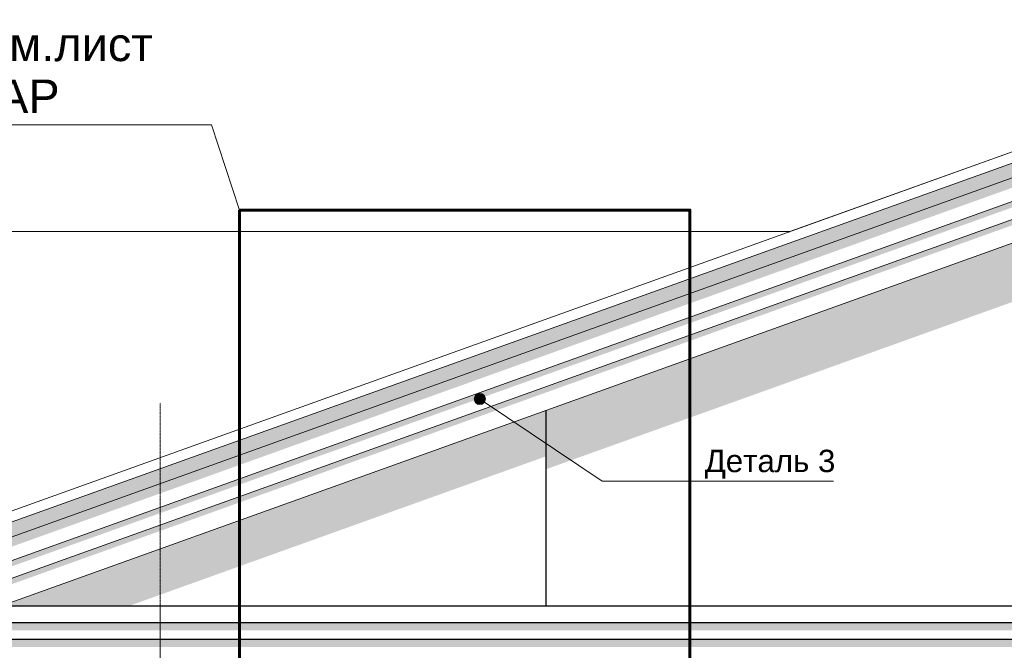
# Model space of a CAD drawing. Header units: millimetres. Extents: x -95523 to 190468, y -7401 to 17692.
# Tile 41 of 139: x -42323 to -33514, y 12043 to 17689. Entities that reach past the tile are written whole.
import ezdxf

# ---------------------------------------------------------------- set-up
doc = ezdxf.new("R2010")
doc.units = ezdxf.units.MM
doc.header["$MEASUREMENT"] = 0
doc.set_wipeout_variables(frame=1)
doc.linetypes.add('Wipeout_Contour', pattern=[1000, 0, -1000])
doc.linetypes.add('Штрих-Штриховая', pattern=[10.936111, 5.291667, -2.116667, 1.411111, -2.116667])
for name, color, linetype, lineweight in [('Р_Фасад в осях 1-24_2_1 Молдинги_Ном._пера__1', 7, 'Continuous', 15), ('Р_Фасад в осях 1-24_2_1 Молдинги_Ном._пера__2', 8, 'Continuous', 15), ('Р_Фасад в осях 1-24_2_1 Молдинги_Ном._пера__21', 7, 'Continuous', 30), ('Р_Фасад в осях 1-24_2_1_Кровля (плоская)_Ном._пера__1', 7, 'Continuous', 15), ('Р_Фасад в осях 1-24_2_1_Кровля (плоская)_Ном._пера__7', 7, 'Continuous', 15), ('Р_Фасад в осях 1-24_2_1_ОСИ ФАСАДА_Ном._пера__2', 8, 'Continuous', 15), ('Р_Фасад в осях 1-24_2_Аннотация - Выносная Надпись.Фасад фрагмент_Ном._пера__1', 7, 'Continuous', 15), ('Р_Фасад в осях 1-24_2_Аннотация - Выносная Надпись.Фасад фрагмент_Ном._пера__41', 7, 'Continuous', 60), ('Р_Фасад в осях 1-24_2_Конструктив - Стены Несущие_Ном._пера__2', 8, 'Continuous', 15), ('Р_Фасад в осях 1-24_2_Конструктив - Стены Несущие_Ном._пера__21', 7, 'Continuous', 30), ('Р_Фасад в осях 1-24_2_Новый_Аннотация - Выносная Надпись.Фасад фрагмент_Ном._пера__1', 7, 'Continuous', 15), ('Р_Фасад в осях 1-24_2_Новый_Конструктив - Стены Несущие_Ном._пера__2', 8, 'Continuous', 15), ('Р_Фасад в осях 1-24_2_Элемент Модели - Оси_Ном._пера__2', 8, 'Continuous', 15)]:
    doc.layers.add(name, color=color, linetype=linetype, lineweight=lineweight)
doc.layers.add('Р_Фасад в осях 1-24_2_Аннотация - Выносная Надпись.Фасад фрагмент', color=7, linetype='Continuous')
doc.layers.add('Р_Фасад в осях 1-24_2_Новый_Аннотация - Выносная Надпись.Фасад фрагмент', color=7, linetype='Continuous')
doc.styles.add('СГЕНЕРИР_СТИЛЬ_1', font='arial.ttf')

msp = doc.modelspace()

# ---------------------------------------------------------------- hatches: boundary and pattern name
at = {"layer": 'Р_Фасад в осях 1-24_2_1 Молдинги_Ном._пера__2', "linetype": 'Continuous', "lineweight": 0, "true_color": 0x3f3f3f}
for points in [[(-44295.9, 12442.5), (-44111.2, 12442.5), (-32067.2, 16766.8), (-32067.2, 16900.2), (-44295.9, 12509.7)], [(-44111.2, 12442.5), (-43865.7, 12442.5), (-32277.1, 16603.3), (-32104.9, 16541.4), (-32067.2, 16554.9), (-32067.2, 16766.8)], [(-32067.2, 16554.9), (-43521.2, 12442.5), (-43374.3, 12442.5), (-32154.9, 16470.7), (-32067.2, 16439.2)], [(-32067.2, 16395.6), (-43077.3, 12442.5), (-42930.4, 12442.5), (-32117.2, 16324.8), (-32067.2, 16307.3)], [(-39137.1, 12292.5), (-44147.6, 12292.5), (-44147.6, 12221.8), (-39137.1, 12221.8)], [(-24997.6, 12292.5), (-39137.1, 12292.5), (-39137.1, 12221.8), (-24997.6, 12221.8)], [(-39137.1, 12142.5), (-44147.6, 12142.5), (-44147.6, 12071.8), (-39137.1, 12071.8)], [(-39137.1, 12142.5), (-39137.1, 12071.8), (-24997.6, 12071.8), (-24997.6, 12142.5)]]:
    msp.add_hatch(color=250, dxfattribs=at).paths.add_polyline_path(points)
at = {"layer": 'Р_Фасад в осях 1-24_2_Аннотация - Выносная Надпись.Фасад фрагмент', "linetype": 'Continuous', "lineweight": 0, "true_color": 0x000000}
msp.add_hatch(color=18, dxfattribs=at).paths.add_polyline_path([(-38256.2, 14293.2), (-38252.4, 14274), (-38241.6, 14257.8), (-38225.4, 14247), (-38206.2, 14243.2), (-38187.1, 14247), (-38170.9, 14257.8), (-38160.1, 14274), (-38156.2, 14293.2), (-38160.1, 14312.3), (-38170.9, 14328.5), (-38187.1, 14339.3), (-38206.2, 14343.2), (-38225.4, 14339.3), (-38241.6, 14328.5), (-38252.4, 14312.3)])
at = {"layer": 'Р_Фасад в осях 1-24_2_Конструктив - Стены Несущие_Ном._пера__2', "linetype": 'Continuous', "lineweight": 0, "true_color": 0x3f3f3f}
for points in [[(-37617.1, 13662.9), (-32567.2, 15475.9), (-26627.6, 13343.8), (-26627.6, 12442.5), (-26517.6, 12442.5), (-26517.6, 14191), (-32067.2, 16183.5), (-37617.1, 14190.4)], [(-41180.8, 12910.9), (-41180.8, 12499.4), (-37617.1, 13778.9), (-37617.1, 14190.4)]]:
    msp.add_hatch(color=250, dxfattribs=at).paths.add_polyline_path(points)
at = {"layer": 'Р_Фасад в осях 1-24_2_Новый_Конструктив - Стены Несущие_Ном._пера__2', "linetype": 'Continuous', "lineweight": 0, "true_color": 0x3f3f3f}
msp.add_hatch(color=250, dxfattribs=at).paths.add_polyline_path([(-41180.8, 12910.9), (-42485.5, 12442.5), (-41339.3, 12442.5), (-41180.8, 12499.4)])

# ---------------------------------------------------------------- linework, layer by layer
at = {"layer": 'Р_Фасад в осях 1-24_2_1 Молдинги_Ном._пера__1', "color": 7, "linetype": 'Continuous', "lineweight": 15}
for p, q in [((-44111.2, 12442.5), (-32067.2, 16766.8)), ((-43521.2, 12442.5), (-32067.2, 16554.9)), ((-43077.3, 12442.5), (-32067.2, 16395.6)), ((-42485.5, 12442.5), (-32067.2, 16183.1))]:
    msp.add_line(p, q, dxfattribs=at)
at = {"layer": 'Р_Фасад в осях 1-24_2_1 Молдинги_Ном._пера__21', "color": 7, "linetype": 'Continuous', "lineweight": 30}
for p, q in [((-44147.6, 12442.5), (-39137.1, 12442.5)), ((-39137.1, 12442.5), (-24997.6, 12442.5)), ((-44147.6, 12292.5), (-39137.1, 12292.5)), ((-39137.1, 12292.5), (-24997.6, 12292.5)), ((-44147.6, 12142.5), (-39137.1, 12142.5)), ((-39137.1, 12142.5), (-24997.6, 12142.5))]:
    msp.add_line(p, q, dxfattribs=at)
at = {"layer": 'Р_Фасад в осях 1-24_2_1_Кровля (плоская)_Ном._пера__1', "color": 7, "linetype": 'Continuous', "lineweight": 15}
for p, q in [((-44597.4, 12501.2), (-32067.2, 17000)), ((-32067.2, 17000.1), (-35432.4, 15791.8)), ((-32067.2, 16900.2), (-44597.4, 12401.4))]:
    msp.add_line(p, q, dxfattribs=at)
at = {"layer": 'Р_Фасад в осях 1-24_2_1_Кровля (плоская)_Ном._пера__7', "color": 7, "linetype": 'Continuous', "lineweight": 15}
for p, q in [((-35432.4, 15791.8), (-50637.2, 15791.8)), ((-50637.2, 15791.8), (-35432.4, 15791.8)), ((-35436.1, 15790.5), (-35432.4, 15791.8))]:
    msp.add_line(p, q, dxfattribs=at)
at = {"layer": 'Р_Фасад в осях 1-24_2_1_ОСИ ФАСАДА_Ном._пера__2', "color": 8, "linetype": 'Штрих-Штриховая', "lineweight": 15}
for q in [(-41067.2, 14260.1), (-41067.2, -5200)]:
    msp.add_line((-41067.2, 13460), q, dxfattribs=at)
at = {"layer": 'Р_Фасад в осях 1-24_2_Аннотация - Выносная Надпись.Фасад фрагмент_Ном._пера__1', "color": 7, "linetype": 'Continuous', "lineweight": 15}
msp.add_line((-38164.7, 14265.3), (-37111.7, 13558), dxfattribs=at)
msp.add_circle((-38206.2, 14293.2), 50, dxfattribs=at)
at = {"layer": 'Р_Фасад в осях 1-24_2_Аннотация - Выносная Надпись.Фасад фрагмент_Ном._пера__41', "color": 7, "linetype": 'Continuous', "lineweight": 60, "flags": 128}
msp.add_lwpolyline([(-40354.9, 15984.8), (-36327.1, 15984.8), (-36327.1, 11070), (-40354.9, 11070)], close=True, dxfattribs=at)
at = {"layer": 'Р_Фасад в осях 1-24_2_Конструктив - Стены Несущие_Ном._пера__21', "color": 7, "linetype": 'Continuous', "lineweight": 30}
msp.add_line((-37617.1, 14190.4), (-37617.1, 12442.5), dxfattribs=at)
at = {"layer": 'Р_Фасад в осях 1-24_2_Новый_Аннотация - Выносная Надпись.Фасад фрагмент_Ном._пера__1', "color": 7, "linetype": 'Continuous', "lineweight": 15}
for q in [(-40606.3, 16746.2), (-40361.2, 15988)]:
    msp.add_line((-40354.9, 15984.8), q, dxfattribs=at)
at = {"layer": 'Р_Фасад в осях 1-24_2_Элемент Модели - Оси_Ном._пера__2', "color": 8, "linetype": 'Штрих-Штриховая', "lineweight": 15}
for q in [(-41067.2, 13260.1), (-41067.2, -7200)]:
    msp.add_line((-41067.2, 12460.1), q, dxfattribs=at)

# ---------------------------------------------------------------- next in the draw order: wipeouts: each hides what was drawn before it
at = {"color": 254, "linetype": 'Wipeout_Contour', "lineweight": 0, "ltscale": 152644.637198}
msp.add_wipeout([(-36178.5, 13558), (-35042.5, 13558), (-35042.5, 13872.2), (-36178.5, 13872.2)], dxfattribs=at).dxf.layer = 'Р_Фасад в осях 1-24_2_Аннотация - Выносная Надпись.Фасад фрагмент'
at = {"color": 254, "linetype": 'Wipeout_Contour', "lineweight": 0, "ltscale": 183188.026211}
msp.add_wipeout([(-43984.4, 16746.2), (-40877.5, 16746.2), (-40877.5, 17689.1), (-43984.4, 17689.1)], dxfattribs=at).dxf.layer = 'Р_Фасад в осях 1-24_2_Новый_Аннотация - Выносная Надпись.Фасад фрагмент'

# ---------------------------------------------------------------- next in the draw order: linework, layer by layer
at = {"layer": 'Р_Фасад в осях 1-24_2_Аннотация - Выносная Надпись.Фасад фрагмент_Ном._пера__1', "color": 7, "linetype": 'Continuous', "lineweight": 15}
for p, q in [((-37111.7, 13558), (-36178.5, 13558)), ((-36178.5, 13558), (-35042.5, 13558))]:
    msp.add_line(p, q, dxfattribs=at)
at = {"layer": 'Р_Фасад в осях 1-24_2_Новый_Аннотация - Выносная Надпись.Фасад фрагмент_Ном._пера__1', "color": 7, "linetype": 'Continuous', "lineweight": 15}
for p, q in [((-40877.5, 16746.2), (-43984.4, 16746.2)), ((-40606.3, 16746.2), (-40877.5, 16746.2))]:
    msp.add_line(p, q, dxfattribs=at)

# ---------------------------------------------------------------- next in the draw order: texts
at = {"layer": 'Р_Фасад в осях 1-24_2_Аннотация - Выносная Надпись.Фасад фрагмент_Ном._пера__1', "color": 7, "linetype": 'Continuous', "lineweight": 15, "insert": (-42431, 16849.1), "char_height": 300, "width": 3106.869, "attachment_point": 8, "line_spacing_factor": 0.929473, "style": 'СГЕНЕРИР_СТИЛЬ_1'}
msp.add_mtext('\\A1;ФФ 1 см.лист 5-АР', dxfattribs=at)
at = {"layer": 'Р_Фасад в осях 1-24_2_Аннотация - Выносная Надпись.Фасад фрагмент_Ном._пера__1', "color": 7, "linetype": 'Continuous', "lineweight": 15, "insert": (-35610.5, 13580.7), "char_height": 200, "attachment_point": 8, "style": 'СГЕНЕРИР_СТИЛЬ_1'}
msp.add_mtext('\\A1;Деталь 3', dxfattribs=at)

doc.saveas('drawing.dxf')
